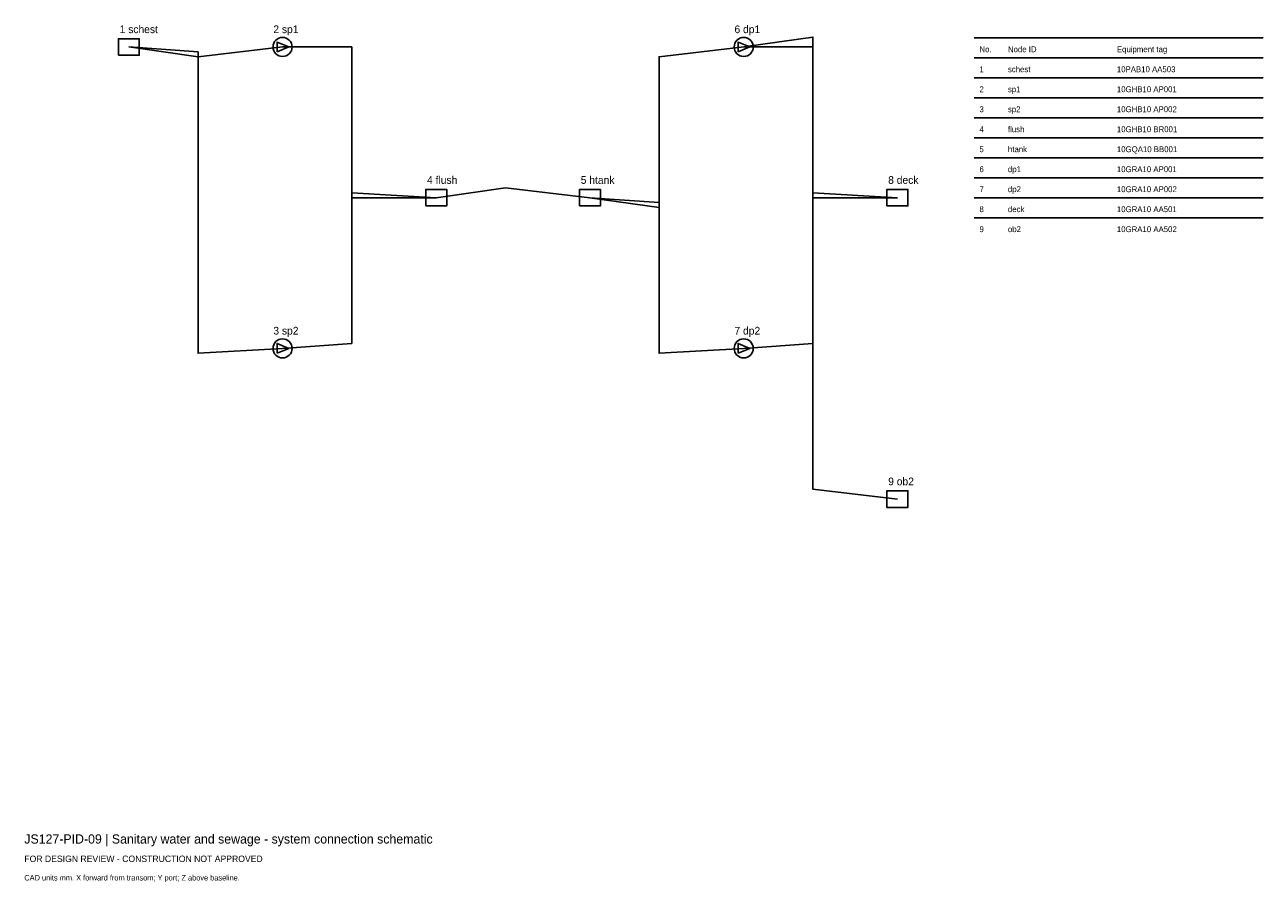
# Model space of a CAD drawing. Header units: millimetres. Extents: x 0 to 403, y -25 to 254.
import ezdxf

# ---------------------------------------------------------------- set-up
doc = ezdxf.new("R2010")
doc.units = ezdxf.units.MM
for name, color, linetype in [('ANNOTATION', 7, 'Continuous'), ('EQUIPMENT', 3, 'Continuous'), ('GEOMETRY', 7, 'Continuous'), ('PIPING', 4, 'Continuous')]:
    doc.layers.add(name, color=color, linetype=linetype)

msp = doc.modelspace()

# ---------------------------------------------------------------- linework, layer by layer
at = {"layer": 'EQUIPMENT'}
for points in [[(30.6, 244.3), (37.4, 244.3), (37.4, 249.7), (30.6, 249.7)], [(82.2, 245.4), (86, 247), (82.2, 248.6)], [(232.2, 245.4), (236, 247), (232.2, 248.6)], [(130.6, 195.3), (137.4, 195.3), (137.4, 200.7), (130.6, 200.7)], [(180.6, 195.3), (187.4, 195.3), (187.4, 200.7), (180.6, 200.7)], [(280.6, 195.3), (287.4, 195.3), (287.4, 200.7), (280.6, 200.7)], [(82.2, 147.4), (86, 149), (82.2, 150.6)], [(232.2, 147.4), (236, 149), (232.2, 150.6)], [(280.6, 97.3), (287.4, 97.3), (287.4, 102.7), (280.6, 102.7)]]:
    msp.add_lwpolyline(points, close=True, dxfattribs=at)
for centre in [(84, 247), (234, 247), (84, 149), (234, 149)]:
    msp.add_circle(centre, 3.1, dxfattribs=at)
at = {"layer": 'GEOMETRY'}
for p, q in [((309, 250), (403, 250)), ((309, 243.5), (403, 243.5)), ((309, 237), (403, 237)), ((309, 230.5), (403, 230.5)), ((309, 224), (403, 224)), ((309, 217.5), (403, 217.5)), ((309, 211), (403, 211)), ((309, 204.5), (403, 204.5)), ((309, 198), (403, 198)), ((309, 191.5), (403, 191.5))]:
    msp.add_line(p, q, dxfattribs=at)
at = {"layer": 'PIPING'}
for points in [[(234, 247), (256.5, 250.2), (256.5, 103.2), (284, 100)], [(34, 247), (56.5, 243.8), (56.5, 243.8), (84, 247)], [(34, 247), (56.5, 245.4), (56.5, 147.4), (84, 149)], [(84, 247), (106.5, 247), (106.5, 198), (134, 198)], [(184, 198), (206.5, 194.8), (206.5, 243.8), (234, 247)], [(234, 247), (256.5, 247), (256.5, 198), (284, 198)], [(84, 149), (106.5, 150.6), (106.5, 199.6), (134, 198)], [(134, 198), (156.5, 201.2), (156.5, 201.2), (184, 198)], [(184, 198), (206.5, 196.4), (206.5, 147.4), (234, 149)], [(234, 149), (256.5, 150.6), (256.5, 199.6), (284, 198)]]:
    msp.add_lwpolyline(points, dxfattribs=at)

# ---------------------------------------------------------------- texts
at = {"layer": 'ANNOTATION'}
for s, height, p in [('1 schest', 2.5, (31, 251.5)), ('2 sp1', 2.5, (81, 251.5)), ('6 dp1', 2.5, (231, 251.5)), ('No.', 1.9, (310.7, 245.3)), ('Node ID', 1.9, (319.95, 245.3)), ('Equipment tag', 1.9, (355.39, 245.3)), ('1', 1.9, (310.7, 238.8)), ('schest', 1.9, (319.95, 238.8)), ('10PAB10 AA503', 1.9, (355.39, 238.8)), ('2', 1.9, (310.7, 232.3)), ('sp1', 1.9, (319.95, 232.3)), ('10GHB10 AP001', 1.9, (355.39, 232.3)), ('3', 1.9, (310.7, 225.8)), ('sp2', 1.9, (319.95, 225.8)), ('10GHB10 AP002', 1.9, (355.39, 225.8)), ('4', 1.9, (310.7, 219.3)), ('flush', 1.9, (319.95, 219.3)), ('10GHB10 BR001', 1.9, (355.39, 219.3)), ('5', 1.9, (310.7, 212.8)), ('htank', 1.9, (319.95, 212.8)), ('10GQA10 BB001', 1.9, (355.39, 212.8)), ('6', 1.9, (310.7, 206.3)), ('dp1', 1.9, (319.95, 206.3)), ('10GRA10 AP001', 1.9, (355.39, 206.3)), ('4 flush', 2.5, (131, 202.5)), ('5 htank', 2.5, (181, 202.5)), ('8 deck', 2.5, (281, 202.5)), ('7', 1.9, (310.7, 199.8)), ('dp2', 1.9, (319.95, 199.8)), ('10GRA10 AP002', 1.9, (355.39, 199.8)), ('8', 1.9, (310.7, 193.3)), ('deck', 1.9, (319.95, 193.3)), ('10GRA10 AA501', 1.9, (355.39, 193.3)), ('9', 1.9, (310.7, 186.8)), ('ob2', 1.9, (319.95, 186.8)), ('10GRA10 AA502', 1.9, (355.39, 186.8)), ('3 sp2', 2.5, (81, 153.5)), ('7 dp2', 2.5, (231, 153.5)), ('9 ob2', 2.5, (281, 104.5)), ('JS127-PID-09 | Sanitary water and sewage - system connection schematic', 3, (0, -12)), ('FOR DESIGN REVIEW - CONSTRUCTION NOT APPROVED', 2.1, (0, -18)), ('CAD units mm. X forward from transom; Y port; Z above baseline.', 1.8, (0, -24))]:
    msp.add_text(s, height=height, dxfattribs=at).set_placement(p)

doc.saveas('drawing.dxf')
